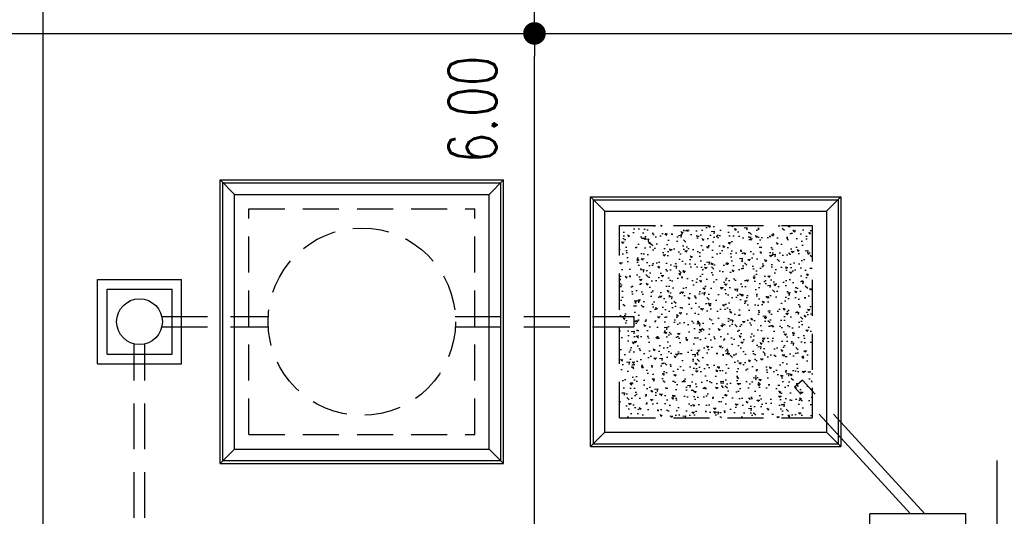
# Model space of a CAD drawing. Header units: millimetres. Extents: x 301 to 1479, y 491 to 1341.
# Tile 222 of 256: x 450 to 460, y 645 to 650. Entities that reach past the tile are written whole.
import ezdxf

# ---------------------------------------------------------------- set-up
doc = ezdxf.new("R2010")
doc.units = ezdxf.units.MM
doc.header["$LTSCALE"] = 1.5
doc.header["$MEASUREMENT"] = 0
for name, pattern in [('HIDDEN', [0.375, 0.25, -0.125]), ('HIDDEN2', [4.7625, 3.175, -1.5875]), ('PHANTOM2', [1.25, 0.625, -0.125, 0.125, -0.125, 0.125, -0.125])]:
    doc.linetypes.add(name, pattern=pattern)
for name, color, linetype in [('AP&SA', 254, 'HIDDEN'), ('Blk', 7, 'Continuous'), ('boundary', 3, 'Continuous'), ('Boundary Wall', 64, 'Continuous'), ('DIM', 6, 'Continuous'), ('Hatch Aggregate', 252, 'Continuous'), ('Kerb', 251, 'Continuous'), ('P. Septic tank', 2, 'Continuous'), ('P. Sewr Manhole', 49, 'Continuous'), ('PVC Pipe 110', 69, 'Continuous'), ('PVC Sewer Pipe 110', 24, 'Continuous')]:
    doc.layers.add(name, color=color, linetype=linetype)
doc.styles.add('RS1', font='romans.shx', dxfattribs={"width": 0.75, "height": 0.5})
doc.dimstyles.new('Souillac5', dxfattribs={"dimscale": 0.5, "dimtxt": 0.5, "dimasz": 0.47, "dimexe": 0, "dimexo": 1, "dimgap": 0.5, "dimtad": 1, "dimzin": 0, "dimdsep": 46, "dimtxsty": 'RS1', "dimblk": 'DOT', "dimcen": 3, "dimse1": 1, "dimse2": 1, "dimclrd": 6, "dimclre": 6, "dimclrt": 7, "dimaunit": 1, "dimadec": 0, "dimazin": 0, "dimtfac": 1, "dimtofl": 0, "dimtmove": 1, "dimatfit": 3, "dimfxl": 1, "dimtolj": 1, "dimtzin": 0, "dimlwe": -1, "dimarcsym": 0})

# ---------------------------------------------------------------- blocks, each defined once
blk = doc.blocks.new('SSSU-D1')
at = {"layer": 'Hatch Aggregate'}
h = blk.add_hatch(dxfattribs=at)
h.set_pattern_fill('AR-CONC', color=256, scale=0.03, angle=90)
h.set_pattern_definition([(140, (33579.427, -774173.30486), (0.018825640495, 0.21517805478), [0.0225, -0.2475]), (85, (33579.427, -774173.30486), (-0.22565764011, -0.041625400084), [0.018, -0.198]), (190.45144446, (33579.42857, -774173.28693), (-0.20683199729, 0.17355265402), [0.0191220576, -0.2103426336]), (136.1842, (33579.367, -774173.30486), (0.04965578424, 0.3201723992), [0.03375, -0.37125]), (186.63563549, (33579.37114, -774173.27818), (-0.29223558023, 0.2803985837), [0.0286831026, -0.315514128]), (81.18416399, (33579.367, -774173.30486), (-0.29223558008, 0.28039858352), [0.027, -0.2970000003]), (111, (33579.382, -774173.27486), (0.1207856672, 0.179072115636), [0.0225, -0.2475]), (56, (33579.382, -774173.27486), (-0.217545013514, 0.072994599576), [0.018, -0.198]), (161.45144474, (33579.39207, -774173.25994), (-0.09675934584, 0.25206671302), [0.019122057, -0.2103426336]), (127.5, (33579.427, -774173.304864), (-0.0998681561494, 0.003647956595), [0, -0.1956, 0, -0.201, 0, -0.19875]), (97.5, (33579.427, -774173.30486), (-0.118323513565, 0.078920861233), [0, -0.1146, 0, -0.1911, 0, -0.07575]), (57.5, (33579.427, -774173.371764), (0.00676646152, 0.160146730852), [0, -0.075, 0, -0.234, 0, -0.3105]), (47.5, (33579.427, -774173.40176), (-0.0300314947, 0.174955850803), [0, -0.0975, 0, -0.1554, 0, -0.2205])])
h.paths.add_polyline_path([(4.45, 11.8), (2.445, 11.8), (2.445, 9.8), (4.45, 9.8)])
at = {"layer": 'AP&SA', "linetype": 'HIDDEN'}
for p, q in [((-1.41, 11.975), (0.94, 11.975)), ((-1.41, 9.625), (-1.41, 11.975)), ((0.94, 9.625), (0.94, 11.975)), ((2.445, 9.8), (2.445, 11.8)), ((2.445, 11.8), (4.45, 11.8)), ((4.45, 11.8), (4.45, 9.8)), ((2.445, 9.8), (4.45, 9.8)), ((-1.41, 9.625), (0.94, 9.625))]:
    blk.add_line(p, q, dxfattribs=at)
at = {"layer": 'Boundary Wall', "linetype": 'ByBlock'}
blk.add_line((6.375, 7.8), (6.375, 9.355), dxfattribs=at)
at = {"layer": 'Kerb'}
for p, q in [((-1.71, 9.325), (-1.71, 12.275)), ((-1.71, 12.275), (1.24, 12.275)), ((-1.71, 12.275), (-1.56, 12.125)), ((-1.68, 9.355), (-1.68, 12.245)), ((-1.68, 12.245), (1.21, 12.245)), ((1.24, 12.275), (1.09, 12.125)), ((1.21, 9.355), (1.21, 12.245)), ((1.24, 9.325), (1.24, 12.275)), ((-1.56, 12.125), (1.09, 12.125)), ((-1.56, 9.475), (-1.56, 12.125)), ((1.09, 9.475), (1.09, 12.125)), ((2.145, 9.5), (2.145, 12.1)), ((2.145, 12.1), (4.75, 12.1)), ((2.295, 11.95), (2.145, 12.1)), ((4.6, 11.95), (4.75, 12.1)), ((4.75, 12.1), (4.75, 9.5)), ((2.175, 9.53), (2.175, 12.07)), ((2.175, 12.07), (4.72, 12.07)), ((4.72, 12.07), (4.72, 9.53)), ((2.295, 9.65), (2.295, 11.95)), ((2.295, 11.95), (4.6, 11.95)), ((4.6, 11.95), (4.6, 9.65)), ((-2.985, 10.363), (-2.985, 11.238)), ((-2.985, 11.238), (-2.11, 11.238)), ((-2.11, 10.363), (-2.11, 11.238)), ((-2.885, 10.463), (-2.885, 11.138)), ((-2.885, 11.138), (-2.21, 11.138)), ((-2.21, 10.463), (-2.21, 11.138)), ((-2.885, 10.463), (-2.21, 10.463)), ((-2.985, 10.363), (-2.11, 10.363)), ((2.295, 9.65), (2.145, 9.5)), ((2.295, 9.65), (4.6, 9.65)), ((4.6, 9.65), (4.75, 9.5)), ((2.175, 9.53), (4.72, 9.53)), ((-1.71, 9.325), (-1.56, 9.475)), ((-1.56, 9.475), (1.09, 9.475)), ((1.24, 9.325), (1.09, 9.475)), ((2.145, 9.5), (4.75, 9.5)), ((-1.71, 9.325), (1.24, 9.325)), ((-1.68, 9.355), (1.21, 9.355)), ((5.05, 7.8), (5.05, 8.8)), ((6.05, 8.8), (5.05, 8.8)), ((6.05, 7.8), (6.05, 8.8))]:
    blk.add_line(p, q, dxfattribs=at)
at = {"layer": 'P. Septic tank', "linetype": 'HIDDEN'}
blk.add_circle((-0.235, 10.8), 0.975, dxfattribs=at)
at = {"layer": 'P. Sewr Manhole'}
blk.add_circle((-2.548, 10.8), 0.238, dxfattribs=at)
at = {"layer": 'PVC Pipe 110', "linetype": 'PHANTOM2', "ltscale": 2}
blk.add_line((4.349, 10.192), (4.268, 10.118), dxfattribs=at)
at = {"layer": 'PVC Pipe 110', "linetype": 'PHANTOM2', "ltscale": 1.5}
for p, q in [((5.622, 8.8), (4.349, 10.192)), ((5.473, 8.8), (4.268, 10.118))]:
    blk.add_line(p, q, dxfattribs=at)
at = {"layer": 'PVC Sewer Pipe 110', "linetype": 'HIDDEN2', "ltscale": 0.1}
for p, q in [((-2.316, 10.855), (-1.208, 10.855)), ((0.738, 10.855), (2.595, 10.855)), ((-2.316, 10.745), (-1.208, 10.745)), ((0.738, 10.745), (2.595, 10.745)), ((-2.603, 7.331), (-2.603, 10.569)), ((-2.493, 7.331), (-2.493, 10.569))]:
    blk.add_line(p, q, dxfattribs=at)
at = {"layer": 'PVC Sewer Pipe 110', "linetype": 'HIDDEN2'}
blk.add_line((2.595, 10.855), (2.595, 10.745), dxfattribs=at)
blk = doc.blocks.new('_DOT')
at = {"color": 0, "linetype": 'ByBlock'}
blk.add_line((-0.5, 0), (-1, 0), dxfattribs=at)
at = {"color": 0, "linetype": 'ByBlock', "const_width": 0.5}
blk.add_lwpolyline([(-0.25, 0, 1), (0.25, 0, 1)], format="xyb", close=True, dxfattribs=at)
blk = doc.blocks.new('*D160')
at = {"layer": 'DEFPOINTS', "color": 0, "transparency": 16777216}
for p in [(454.999, 649.769), (454.999, 649.769), (454.999, 643.769)]:
    blk.add_point(p, dxfattribs=at)
at = {"layer": 'DIM', "color": 6, "lineweight": -2, "transparency": 16777216}
blk.add_line((454.999, 644.004), (454.999, 649.534), dxfattribs=at)
at = {"layer": 'DIM', "color": 6, "lineweight": -2, "transparency": 16777216, "xscale": 0.235, "yscale": 0.235, "zscale": 0.235}
for p, rotation in [((454.999, 649.769), 90), ((454.999, 643.769), 270)]:
    blk.add_blockref('_DOT', p, dxfattribs=dict(at, rotation=rotation))
at = {"layer": 'DIM', "color": 7, "transparency": 16777216, "insert": (454.355, 648.978), "char_height": 0.5, "attachment_point": 5, "rotation": 90, "style": 'RS1'}
blk.add_mtext('\\A1;6.00', dxfattribs=at)
blk = doc.blocks.new('*D185')
at = {"layer": 'DEFPOINTS', "color": 0, "transparency": 16777216}
for p in [(454.999, 655.769), (454.999, 649.769), (454.999, 649.769)]:
    blk.add_point(p, dxfattribs=at)
at = {"layer": 'DIM', "color": 6, "lineweight": -2, "transparency": 16777216}
blk.add_line((454.999, 655.534), (454.999, 650.004), dxfattribs=at)
at = {"layer": 'DIM', "color": 6, "lineweight": -2, "transparency": 16777216, "xscale": 0.235, "yscale": 0.235, "zscale": 0.235}
for p, rotation in [((454.999, 655.769), 90), ((454.999, 649.769), 270)]:
    blk.add_blockref('_DOT', p, dxfattribs=dict(at, rotation=rotation))
at = {"layer": 'DIM', "color": 7, "transparency": 16777216, "insert": (454.355, 650.56), "char_height": 0.5, "attachment_point": 5, "rotation": 90, "style": 'RS1'}
blk.add_mtext('\\A1;6.00', dxfattribs=at)

msp = doc.modelspace()

# ---------------------------------------------------------------- linework, layer by layer
at = {"layer": 'boundary'}
for p, q in [((449.8876, 628.769), (449.8876, 670.769)), ((349.8876, 649.769), (492.2584, 649.769))]:
    msp.add_line(p, q, dxfattribs=at)

# ---------------------------------------------------------------- block references
at = {"layer": 'Blk'}
msp.add_blockref('SSSU-D1', (453.4376, 635.969), dxfattribs=at)

# ---------------------------------------------------------------- dimensions: what is measured, and where the dimension line sits
at = {"layer": 'DIM'}
for p1, angle, picture, middle in [((454.9985, 655.769), 90, '*D185', (454.3549, 650.5601)), ((454.9985, 643.769), 270, '*D160', (454.3549, 648.978))]:
    dim = msp.add_linear_dim(base=(454.9985, 649.769), p1=p1, p2=(454.9985, 649.769), angle=angle, dimstyle='Souillac5', override={"dimtmove": 2}, dxfattribs=at)
    dim.commit()
    dim.dimension.update_dxf_attribs({"geometry": picture, "text_midpoint": middle, "dimtype": 160})

doc.saveas('drawing.dxf')
